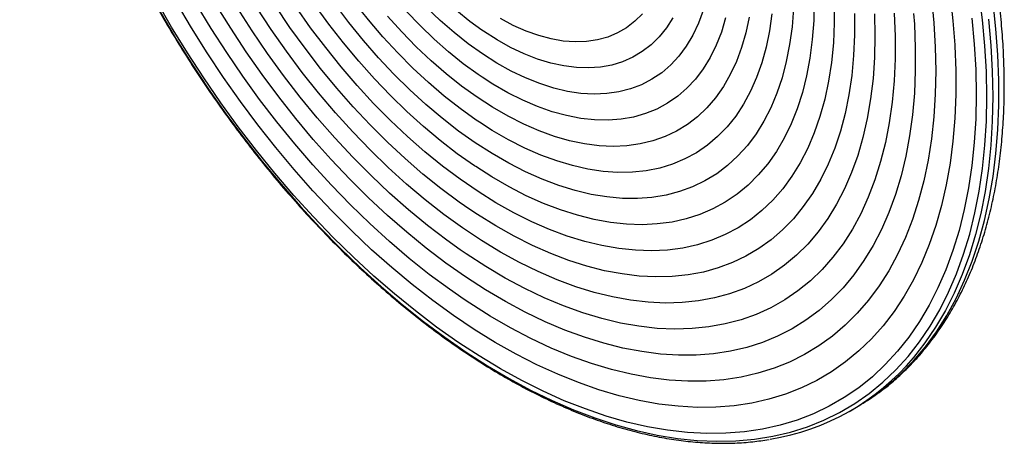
# Paper-space layout '_Isométrica' of a CAD drawing. Header units: inches. Extents: x -6.2 to 2.3, y -6.6 to 4.3.
# Tile 1 of 2: x -6.2 to 2.3, y -6.6 to -2.9. Entities that reach past the tile are written whole.
import ezdxf

# ---------------------------------------------------------------- set-up
doc = ezdxf.new("R2010")
doc.units = ezdxf.units.IN
doc.header["$MEASUREMENT"] = 0

psp = doc.layouts.new('_Isométrica')

# ---------------------------------------------------------------- linework, layer by layer
at = {"color": 7, "linetype": 'Continuous', "lineweight": 25}
psp.add_line((0.9512, -6.2698), (1.0038, -6.2394), dxfattribs=at)
at = {"color": 7, "linetype": 'Continuous', "lineweight": 25, "flags": 128}
for points in [[(-2.214, -3.4008), (-2.2495, -3.3767), (-2.3767, -3.2843), (-2.5026, -3.1833), (-2.6267, -3.0741), (-2.7484, -2.9572), (-2.8673, -2.833), (-2.9829, -2.702), (-3.0946, -2.5648), (-3.2021, -2.4219), (-3.3049, -2.274), (-3.4026, -2.1216), (-3.4947, -1.9654), (-3.581, -1.8059), (-3.6609, -1.644), (-3.7343, -1.4801), (-3.8008, -1.3151), (-3.8601, -1.1495), (-3.9121, -0.9841), (-3.9564, -0.8195), (-3.9929, -0.6565), (-4.0214, -0.4956), (-4.0419, -0.3375), (-4.0523, -0.2153)], [(-2.2172, -2.9952), (-2.3188, -2.9215), (-2.4333, -2.8294), (-2.5459, -2.7291), (-2.6561, -2.6212), (-2.7633, -2.5061), (-2.8669, -2.3845), (-2.9666, -2.2569), (-3.0617, -2.1239), (-3.1518, -1.9863), (-3.2364, -1.8448), (-3.3152, -1.6999), (-3.3877, -1.5525), (-3.4536, -1.4033), (-3.5125, -1.253), (-3.5642, -1.1024), (-3.6084, -0.9522), (-3.6448, -0.8032), (-3.6734, -0.656), (-3.6939, -0.5116), (-3.7011, -0.4398)], [(1.8071, -2.6961), (1.8318, -2.9157), (1.8476, -3.121)], [(2.1238, -3.5685), (2.1197, -3.3525), (2.1074, -3.1321), (2.0868, -2.9079), (2.058, -2.6802)], [(-2.3752, -5.7115), (-2.4239, -5.6787), (-2.6062, -5.5497), (-2.7875, -5.412), (-2.9672, -5.2657), (-3.1452, -5.1112), (-3.3209, -4.9488), (-3.4941, -4.7789), (-3.6644, -4.6017), (-3.8315, -4.4176), (-3.9949, -4.227), (-4.1545, -4.0303), (-4.3099, -3.8279), (-4.4607, -3.6202), (-4.6067, -3.4075), (-4.7476, -3.1904), (-4.883, -2.9693), (-5.0128, -2.7445)], [(1.8476, -3.121), (1.8482, -3.1316), (1.8564, -3.3434), (1.8564, -3.5507), (1.8482, -3.7531), (1.8318, -3.95), (1.8071, -4.1412), (1.7744, -4.3261), (1.7336, -4.5044), (1.6848, -4.6758), (1.6281, -4.8398), (1.5637, -4.9961), (1.4917, -5.1445), (1.4122, -5.2845), (1.3255, -5.4159), (1.2316, -5.5384), (1.1308, -5.6517), (1.0233, -5.7557), (0.9093, -5.85), (0.789, -5.9346), (0.6628, -6.0092), (0.5309, -6.0736), (0.3935, -6.1277), (0.251, -6.1715), (0.1036, -6.2048), (-0.0484, -6.2275), (-0.2045, -6.2397), (-0.3646, -6.2412), (-0.5282, -6.232), (-0.695, -6.2123), (-0.8647, -6.182), (-1.0369, -6.1412), (-1.2113, -6.09), (-1.3874, -6.0285), (-1.5649, -5.9568), (-1.7435, -5.875), (-1.9227, -5.7835), (-2.1023, -5.6822), (-2.2817, -5.5715), (-2.4606, -5.4516), (-2.6387, -5.3227), (-2.8156, -5.1851), (-2.9909, -5.0391), (-3.1642, -4.885), (-3.3352, -4.7231), (-3.5035, -4.5538), (-3.6688, -4.3774), (-3.8307, -4.1943), (-3.9888, -4.0049), (-4.1429, -3.8096), (-4.2926, -3.6087), (-4.4376, -3.4028), (-4.5776, -3.1922), (-4.7123, -2.9773), (-4.8414, -2.7588)], [(-2.3692, -5.3124), (-2.4949, -5.2253), (-2.6685, -5.0966), (-2.8409, -4.9594), (-3.0115, -4.8139), (-3.1799, -4.6604), (-3.346, -4.4992), (-3.5092, -4.3308), (-3.6692, -4.1555), (-3.8256, -3.9736), (-3.9782, -3.7857), (-4.1266, -3.592), (-4.2704, -3.393), (-4.4093, -3.1892), (-4.5431, -2.981), (-4.6714, -2.7688)], [(1.4939, -2.8527), (1.5002, -2.9454), (1.5084, -3.1474), (1.5084, -3.345), (1.5002, -3.5375), (1.4839, -3.7247), (1.4593, -3.9061), (1.4267, -4.0811), (1.3861, -4.2496), (1.3375, -4.4109), (1.2812, -4.5649), (1.2171, -4.7111), (1.1456, -4.8492), (1.0666, -4.9789), (0.9805, -5.0998), (0.8874, -5.2118), (0.7875, -5.3145), (0.6811, -5.4077), (0.5684, -5.4912), (0.4496, -5.5648), (0.3251, -5.6284), (0.1951, -5.6817), (0.0599, -5.7247), (-0.0802, -5.7572), (-0.2248, -5.7793), (-0.3736, -5.7908), (-0.5263, -5.7917), (-0.6825, -5.782), (-0.8419, -5.7617), (-1.0041, -5.7309), (-1.1687, -5.6897), (-1.3353, -5.6381), (-1.5036, -5.5763), (-1.6732, -5.5044), (-1.8437, -5.4225), (-2.0146, -5.331), (-2.1857, -5.2298), (-2.3564, -5.1194), (-2.5265, -5), (-2.6955, -4.8718), (-2.863, -4.7351), (-3.0287, -4.5902), (-3.1921, -4.4375), (-3.3529, -4.2774), (-3.5108, -4.1101), (-3.6653, -3.9361), (-3.8161, -3.7558), (-3.9628, -3.5696), (-4.1052, -3.3779), (-4.2429, -3.1812), (-4.3755, -2.9799), (-4.5028, -2.7745)], [(-2.3202, -4.539), (-2.4123, -4.4749), (-2.5688, -4.3586), (-2.7239, -4.2337), (-2.8772, -4.1007), (-3.0283, -3.9597), (-3.1768, -3.8113), (-3.3223, -3.6559), (-3.4643, -3.4937), (-3.6026, -3.3254), (-3.7367, -3.1513), (-3.8662, -2.9719), (-3.9909, -2.7877)], [(0.8125, -2.7554), (0.8125, -2.9334), (0.8042, -3.1064), (0.7877, -3.2739), (0.7629, -3.4353), (0.7301, -3.5902), (0.6892, -3.7383), (0.6404, -3.8789), (0.5838, -4.0118), (0.5196, -4.1366), (0.4479, -4.2529), (0.3691, -4.3603), (0.2832, -4.4586), (0.1906, -4.5474), (0.0915, -4.6266), (-0.0138, -4.6958), (-0.125, -4.755), (-0.2417, -4.8038), (-0.3637, -4.8422), (-0.4906, -4.8701), (-0.6219, -4.8874), (-0.7575, -4.894), (-0.8967, -4.8899), (-1.0393, -4.8751), (-1.1849, -4.8498), (-1.333, -4.8138), (-1.4831, -4.7674), (-1.6349, -4.7107), (-1.788, -4.6438), (-1.9418, -4.5669), (-2.0959, -4.4803), (-2.2499, -4.3843), (-2.4034, -4.2789), (-2.5559, -4.1647), (-2.7069, -4.0419), (-2.8561, -3.9109), (-3.003, -3.772), (-3.1471, -3.6257), (-3.2881, -3.4723), (-3.4256, -3.3124), (-3.5591, -3.1463), (-3.6882, -2.9746), (-3.8127, -2.7977)], [(-2.2692, -4.1701), (-2.2801, -4.1628), (-2.4278, -4.0586), (-2.5744, -3.9457), (-2.7194, -3.8245), (-2.8624, -3.6952), (-3.003, -3.5583), (-3.1407, -3.4143), (-3.2751, -3.2634), (-3.4058, -3.1063), (-3.5324, -2.9433), (-3.6546, -2.775)], [(0.4614, -2.8081), (0.4491, -2.9667), (0.4286, -3.1196), (0.4, -3.2661), (0.3633, -3.4059), (0.3188, -3.5385), (0.2665, -3.6633), (0.2067, -3.7801), (0.1394, -3.8885), (0.065, -3.988), (-0.0163, -4.0784), (-0.1043, -4.1594), (-0.1987, -4.2306), (-0.2991, -4.292), (-0.4052, -4.3432), (-0.5168, -4.3842), (-0.6333, -4.4147), (-0.7546, -4.4346), (-0.88, -4.444), (-1.0093, -4.4428), (-1.1421, -4.4309), (-1.2778, -4.4085), (-1.416, -4.3756), (-1.5564, -4.3323), (-1.6983, -4.2787), (-1.8415, -4.215), (-1.9853, -4.1414), (-2.1294, -4.0583), (-2.2733, -3.9657), (-2.4164, -3.8641), (-2.5584, -3.7538), (-2.6987, -3.6351), (-2.837, -3.5084), (-2.9727, -3.3741), (-3.1054, -3.2327), (-3.2347, -3.0847), (-3.3602, -2.9304), (-3.4814, -2.7705)], [(-2.2385, -3.7875), (-2.266, -3.769), (-2.4042, -3.6702), (-2.5412, -3.5627), (-2.6765, -3.4468), (-2.8097, -3.323), (-2.9402, -3.1917), (-3.0676, -3.0533), (-3.1914, -2.9084), (-3.3113, -2.7575)], [(1.6465, -2.7203), (1.667, -2.9332), (1.6794, -3.1424), (1.6835, -3.3472), (1.6794, -3.5473), (1.667, -3.7423), (1.6465, -3.9316), (1.6179, -4.1148), (1.5811, -4.2917), (1.5364, -4.4617), (1.4838, -4.6245), (1.4233, -4.7798), (1.3553, -4.9271), (1.2797, -5.0663), (1.1968, -5.1969), (1.1067, -5.3187), (1.0097, -5.4314), (0.906, -5.5348), (0.7957, -5.6287), (0.6792, -5.7127), (0.5566, -5.7869), (0.4283, -5.8509), (0.2945, -5.9047), (0.1556, -5.9481), (0.0118, -5.981), (-0.1366, -6.0034), (-0.2891, -6.0152), (-0.4456, -6.0164), (-0.6056, -6.007), (-0.7688, -5.987), (-0.9348, -5.9564), (-1.1033, -5.9154), (-1.2739, -5.864), (-1.4462, -5.8023), (-1.6199, -5.7304), (-1.7945, -5.6486), (-1.9697, -5.5569), (-2.1451, -5.4557), (-2.3203, -5.345), (-2.3692, -5.3124)], [(0.6395, -2.7446), (0.6354, -2.9138), (0.6231, -3.0777), (0.6027, -3.2359), (0.5742, -3.3879), (0.5378, -3.5332), (0.4934, -3.6714), (0.4413, -3.8021), (0.3816, -3.9248), (0.3145, -4.0392), (0.2402, -4.1449), (0.1589, -4.2416), (0.0708, -4.3291), (-0.0236, -4.4071), (-0.1243, -4.4752), (-0.2308, -4.5334), (-0.3429, -4.5814), (-0.4602, -4.6191), (-0.5823, -4.6464), (-0.7089, -4.6632), (-0.8396, -4.6694), (-0.9741, -4.6651), (-1.1117, -4.6501), (-1.2523, -4.6247), (-1.3953, -4.5889), (-1.5404, -4.5427), (-1.687, -4.4863), (-1.8347, -4.4199), (-1.9831, -4.3437), (-2.1317, -4.2579), (-2.2692, -4.1701)], [(1.152, -6.1448), (1.27, -6.0552), (1.3853, -5.9531), (1.494, -5.8415), (1.5959, -5.7205), (1.6907, -5.5903), (1.7783, -5.4513), (1.8585, -5.3038), (1.9311, -5.1479), (1.9961, -4.984), (2.0532, -4.8125), (2.1023, -4.6336), (2.1434, -4.4478), (2.1764, -4.2554), (2.2012, -4.0568), (2.2178, -3.8523), (2.2261, -3.6425), (2.2261, -3.4276), (2.2178, -3.2082), (2.2012, -2.9846), (2.1764, -2.7573)], [(-4.9815, -2.8385), (-4.8484, -3.0638), (-4.7098, -3.2854), (-4.5659, -3.5028), (-4.417, -3.7155), (-4.2632, -3.9232), (-4.1051, -4.1254), (-3.9428, -4.3218), (-3.7768, -4.5119), (-3.6072, -4.6953), (-3.4346, -4.8718), (-3.2591, -5.0409), (-3.0812, -5.2024), (-2.9012, -5.3558), (-2.7195, -5.501), (-2.5364, -5.6375), (-2.3523, -5.7652), (-2.1675, -5.8837), (-1.9825, -5.9929), (-1.7976, -6.0925), (-1.6131, -6.1824), (-1.4295, -6.2623), (-1.247, -6.3321), (-1.0661, -6.3916), (-0.8871, -6.4408), (-0.7104, -6.4795), (-0.5363, -6.5077), (-0.3652, -6.5253), (-0.1973, -6.5322), (-0.0331, -6.5285), (0.1271, -6.5142), (0.2831, -6.4893), (0.4345, -6.4538), (0.5809, -6.4078), (0.7222, -6.3514), (0.8581, -6.2847), (0.9882, -6.2079), (1.1123, -6.1211), (1.2302, -6.0245), (1.3416, -5.9182), (1.4463, -5.8025), (1.5441, -5.6776), (1.6349, -5.5437), (1.7183, -5.4012), (1.7943, -5.2503), (1.8627, -5.0912), (1.9234, -4.9244), (1.9763, -4.7502), (2.0212, -4.5688), (2.058, -4.3807), (2.0868, -4.1862), (2.1074, -3.9857), (2.1197, -3.7797), (2.1238, -3.5685)], [(-2.4022, -4.8863), (-2.5176, -4.8038), (-2.6832, -4.6771), (-2.8474, -4.5419), (-3.0096, -4.3985), (-3.1695, -4.2472), (-3.3266, -4.0884), (-3.4807, -3.9226), (-3.6313, -3.75), (-3.778, -3.5712), (-3.9205, -3.3865), (-4.0584, -3.1965), (-4.1915, -3.0015), (-4.3193, -2.8021)], [(1.1574, -2.8553), (1.1615, -3.0459), (1.1574, -3.2318), (1.145, -3.4124), (1.1244, -3.5873), (1.0956, -3.7561), (1.0587, -3.9183), (1.0139, -4.0734), (0.9611, -4.2212), (0.9006, -4.3611), (0.8325, -4.493), (0.757, -4.6163), (0.6743, -4.7308), (0.5846, -4.8363), (0.488, -4.9323), (0.385, -5.0188), (0.2756, -5.0954), (0.1603, -5.162), (0.0393, -5.2184), (-0.0871, -5.2645), (-0.2185, -5.3), (-0.3547, -5.3251), (-0.4953, -5.3395), (-0.6398, -5.3432), (-0.788, -5.3363), (-0.9394, -5.3187), (-1.0938, -5.2905), (-1.2506, -5.2518), (-1.4094, -5.2027), (-1.57, -5.1432), (-1.7317, -5.0736), (-1.8943, -4.9941), (-2.0574, -4.9047), (-2.2204, -4.8058), (-2.383, -4.6977), (-2.5448, -4.5805), (-2.7053, -4.4546), (-2.8642, -4.3203), (-3.021, -4.178), (-3.1753, -4.028), (-3.3268, -3.8707), (-3.4749, -3.7065), (-3.6195, -3.5359), (-3.76, -3.3592), (-3.8962, -3.177), (-4.0277, -2.9896), (-4.1541, -2.7976)], [(0.0805, -2.8834), (0.0518, -3.0179), (0.0152, -3.1455), (-0.0293, -3.2657), (-0.0815, -3.378), (-0.1413, -3.482), (-0.2082, -3.5773), (-0.2822, -3.6636), (-0.3629, -3.7404), (-0.4501, -3.8076), (-0.5433, -3.8648), (-0.6423, -3.9118), (-0.7467, -3.9486), (-0.856, -3.9748), (-0.9699, -3.9905), (-1.0879, -3.9956), (-1.2096, -3.99), (-1.3345, -3.9737), (-1.4622, -3.9469), (-1.5921, -3.9097), (-1.7238, -3.8621), (-1.8567, -3.8043), (-1.9904, -3.7367), (-2.1244, -3.6593), (-2.2581, -3.5726), (-2.391, -3.4769), (-2.5227, -3.3725), (-2.6526, -3.2597), (-2.7802, -3.1391), (-2.9051, -3.0112), (-3.0268, -2.8763)], [(-0.3142, -2.8255), (-0.3551, -2.9364), (-0.4038, -3.0392), (-0.46, -3.1337), (-0.5235, -3.2192), (-0.594, -3.2955), (-0.6712, -3.3621), (-0.7547, -3.4188), (-0.8441, -3.4654), (-0.9391, -3.5015), (-1.0392, -3.5271), (-1.1439, -3.5421), (-1.2528, -3.5462), (-1.3654, -3.5397), (-1.4811, -3.5223), (-1.5995, -3.4944), (-1.7199, -3.4559), (-1.8419, -3.407), (-1.9648, -3.3481), (-2.0882, -3.2793), (-2.2115, -3.2009), (-2.334, -3.1133), (-2.4553, -3.017), (-2.5748, -2.9123), (-2.6919, -2.7998)], [(1.3261, -2.8505), (1.3344, -3.0488), (1.3344, -3.2427), (1.3261, -3.4315), (1.3096, -3.6147), (1.2847, -3.7921), (1.2517, -3.9631), (1.2106, -4.1273), (1.1616, -4.2843), (1.1046, -4.4337), (1.0399, -4.5752), (0.9676, -4.7084), (0.8879, -4.8329), (0.801, -4.9486), (0.7071, -5.055), (0.6064, -5.152), (0.4993, -5.2393), (0.3858, -5.3167), (0.2664, -5.3839), (0.1413, -5.4409), (0.0108, -5.4875), (-0.1247, -5.5236), (-0.265, -5.549), (-0.4096, -5.5638), (-0.5583, -5.5679), (-0.7107, -5.5612), (-0.8663, -5.5439), (-1.0249, -5.5159), (-1.186, -5.4773), (-1.3492, -5.4282), (-1.5142, -5.3687), (-1.6805, -5.299), (-1.8477, -5.2192), (-2.0154, -5.1296), (-2.1832, -5.0303), (-2.3508, -4.9216), (-2.4022, -4.8863)], [(0.9865, -2.8536), (0.9865, -3.0362), (0.9783, -3.2137), (0.9619, -3.3858), (0.9373, -3.552), (0.9047, -3.7119), (0.8642, -3.8649), (0.8157, -4.0107), (0.7595, -4.1488), (0.6957, -4.279), (0.6245, -4.4009), (0.546, -4.5141), (0.4605, -4.6184), (0.3683, -4.7133), (0.2695, -4.7988), (0.1644, -4.8746), (0.0533, -4.9404), (-0.0634, -4.9961), (-0.1855, -5.0415), (-0.3127, -5.0766), (-0.4446, -5.1011), (-0.5808, -5.1151), (-0.721, -5.1185), (-0.8648, -5.1114), (-1.0118, -5.0936), (-1.1617, -5.0653), (-1.3139, -5.0266), (-1.4682, -4.9775), (-1.624, -4.9182), (-1.7811, -4.8488), (-1.9388, -4.7696), (-2.0969, -4.6807), (-2.2549, -4.5824), (-2.3202, -4.539)], [(0.275, -2.855), (0.2545, -3.0021), (0.2258, -3.1429), (0.1891, -3.2768), (0.1445, -3.4033), (0.0922, -3.5221), (0.0323, -3.6326), (-0.0349, -3.7346), (-0.1092, -3.8277), (-0.1903, -3.9114), (-0.2781, -3.9856), (-0.372, -4.05), (-0.4719, -4.1043), (-0.5774, -4.1484), (-0.688, -4.182), (-0.8035, -4.2052), (-0.9233, -4.2177), (-1.0472, -4.2196), (-1.1746, -4.2109), (-1.3051, -4.1915), (-1.4382, -4.1616), (-1.5736, -4.1213), (-1.7106, -4.0706), (-1.8488, -4.0098), (-1.9878, -3.9391), (-2.127, -3.8588), (-2.2385, -3.7875)], [(-0.8354, -2.8552), (-0.9011, -2.92), (-0.9732, -2.9752), (-1.0514, -3.0203), (-1.1353, -3.0552), (-1.2243, -3.0797), (-1.3179, -3.0936), (-1.4157, -3.0968), (-1.5171, -3.0894), (-1.6215, -3.0713), (-1.7283, -3.0427), (-1.837, -3.0037), (-1.9469, -2.9546), (-2.0574, -2.8955)], [(1.9944, -2.893), (2.015, -3.1154), (2.0273, -3.3339), (2.0315, -3.5481), (2.0273, -3.7576), (2.015, -3.9619), (1.9944, -4.1606), (1.9657, -4.3533), (1.9289, -4.5396), (1.8841, -4.7192), (1.8313, -4.8917), (1.7707, -5.0567), (1.7024, -5.2139), (1.6265, -5.363), (1.5432, -5.5037), (1.4527, -5.6357), (1.3551, -5.7588), (1.2506, -5.8726), (1.1394, -5.977), (1.0218, -6.0718), (0.898, -6.1568), (0.7683, -6.2317), (0.6328, -6.2964), (0.492, -6.3509), (0.346, -6.395), (0.1951, -6.4286), (0.0398, -6.4516), (-0.1198, -6.4641), (-0.2833, -6.4659), (-0.4504, -6.4571), (-0.6207, -6.4377), (-0.7939, -6.4077), (-0.9696, -6.3671), (-1.1475, -6.3162), (-1.3273, -6.2549), (-1.5085, -6.1834), (-1.6909, -6.1019), (-1.8739, -6.0105), (-2.0574, -5.9093), (-2.2408, -5.7987), (-2.3752, -5.7115)], [(-0.5754, -2.8887), (-0.6308, -2.9753), (-0.6932, -3.0531), (-0.7625, -3.1216), (-0.8382, -3.1804), (-0.9199, -3.2293), (-1.0074, -3.268), (-1.1, -3.2964), (-1.1975, -3.3142), (-1.2992, -3.3215), (-1.4047, -3.3181), (-1.5134, -3.3041), (-1.6249, -3.2796), (-1.7385, -3.2447), (-1.8537, -3.1995), (-1.9699, -3.1443), (-2.0865, -3.0793), (-2.2031, -3.0049), (-2.2172, -2.9952)], [(-0.1219, -2.8911), (-0.1584, -3.012), (-0.2027, -3.1255), (-0.2546, -3.2309), (-0.3139, -3.328), (-0.3804, -3.4163), (-0.4538, -3.4954), (-0.5338, -3.565), (-0.62, -3.6249), (-0.7122, -3.6748), (-0.8098, -3.7144), (-0.9126, -3.7436), (-1.0201, -3.7624), (-1.1319, -3.7705), (-1.2474, -3.7681), (-1.3663, -3.755), (-1.4881, -3.7314), (-1.6121, -3.6974), (-1.738, -3.653), (-1.8652, -3.5985), (-1.9932, -3.5341), (-2.1215, -3.4601), (-2.214, -3.4008)], [(2.1372, -2.9018), (2.1579, -3.1272), (2.1703, -3.3488), (2.1745, -3.566)], [(2.1745, -3.566), (2.1703, -3.7784), (2.1579, -3.9856), (2.1372, -4.1872), (2.1083, -4.3828), (2.0713, -4.5719), (2.0261, -4.7543), (1.973, -4.9296), (1.9119, -5.0973), (1.8431, -5.2572), (1.7667, -5.409), (1.6828, -5.5523), (1.5915, -5.6869), (1.4932, -5.8125), (1.4916, -5.8143)]]:
    psp.add_lwpolyline(points, dxfattribs=at)
at = {"color": 7, "linetype": 'Continuous', "lineweight": 25}
for centre, radius, start, end in [((-0.0608, -4.5172), 2.023, 279.12093, 320.11931), ((0.0168, -4.5299), 1.974, 300.00077, 305.10576)]:
    psp.add_arc(centre, radius, start, end, dxfattribs=at)
for points, knots in [([(1.1592, -6.1388), (1.1841, -6.1214), (1.2493, -6.0759), (1.3485, -5.9924), (1.4572, -5.8895), (1.5596, -5.7778), (1.6559, -5.6579), (1.7458, -5.5299), (1.8291, -5.394), (1.9057, -5.2504), (1.9755, -5.0994), (2.0382, -4.9413), (2.0937, -4.7762), (2.1419, -4.6047), (2.1828, -4.4269), (2.2162, -4.2432), (2.2421, -4.0541), (2.2605, -3.8597), (2.2712, -3.6606), (2.2745, -3.457), (2.2701, -3.2494), (2.2583, -3.0381), (2.2389, -2.8234), (2.2121, -2.6059), (2.1779, -2.3858), (2.1365, -2.1636), (2.0877, -1.9396), (2.0319, -1.7142), (1.9691, -1.4878), (1.8993, -1.2608), (1.8228, -1.0337), (1.7397, -0.8067), (1.6501, -0.5802), (1.5541, -0.3548), (1.4521, -0.1307), (1.344, 0.0916), (1.2302, 0.3118), (1.1108, 0.5294), (0.9861, 0.7442), (0.8562, 0.9557), (0.7214, 1.1635), (0.5819, 1.3673), (0.4379, 1.5667), (0.2898, 1.7615), (0.1377, 1.9511), (-0.0181, 2.1354), (-0.1773, 2.314), (-0.3396, 2.4865), (-0.5048, 2.6527), (-0.6726, 2.8123), (-0.8427, 2.9649), (-1.0148, 3.1104), (-1.1886, 3.2484), (-1.3639, 3.3787), (-1.5403, 3.501), (-1.7176, 3.6152), (-1.8954, 3.721), (-2.0735, 3.8181), (-2.2515, 3.9065), (-2.4291, 3.9859), (-2.606, 4.0562), (-2.7819, 4.1171), (-2.9565, 4.1686), (-3.1294, 4.2106), (-3.3004, 4.2429), (-3.4689, 4.2655), (-3.6348, 4.2783), (-3.7977, 4.2813), (-3.9572, 4.2745), (-4.1131, 4.258), (-4.2649, 4.2318), (-4.4126, 4.1961), (-4.5554, 4.1504), (-4.6665, 4.1082), (-4.7281, 4.078), (-4.7455, 4.0695)], [0, 0, 0, 0, 0.0083744, 0.0219588, 0.03556, 0.0491872, 0.0628473, 0.076545, 0.0902825, 0.1040597, 0.1178746, 0.1317237, 0.1456025, 0.1595062, 0.17343, 0.1873691, 0.2013193, 0.2152772, 0.2292395, 0.243204, 0.2571683, 0.271131, 0.2850911, 0.299048, 0.3130013, 0.3269508, 0.3408965, 0.3548384, 0.3687767, 0.3827116, 0.3966435, 0.4105725, 0.4244991, 0.4384236, 0.4523463, 0.4662677, 0.4801881, 0.4941079, 0.5080275, 0.5219472, 0.5358674, 0.5497885, 0.5637107, 0.5776346, 0.5915604, 0.6054887, 0.6194196, 0.6333538, 0.6472914, 0.6612327, 0.6751782, 0.689128, 0.7030822, 0.717041, 0.7310043, 0.7449718, 0.7589432, 0.7729178, 0.7868945, 0.8008717, 0.814847, 0.8288178, 0.8427809, 0.8567325, 0.870668, 0.8845825, 0.8984708, 0.9123278, 0.9261489, 0.9399306, 0.9536709, 0.9673699, 0.9810303, 0.9946572, 1, 1, 1, 1]), ([(-5.5325, 3.4581), (-5.5439, 3.4444), (-5.5875, 3.3922), (-5.6567, 3.2932), (-5.7399, 3.1613), (-5.8161, 3.0211), (-5.8856, 2.8736), (-5.9483, 2.7189), (-6.0039, 2.5574), (-6.0523, 2.3893), (-6.0936, 2.2149), (-6.1276, 2.0345), (-6.1543, 1.8484), (-6.1736, 1.6571), (-6.1855, 1.4608), (-6.1899, 1.2599), (-6.1869, 1.0547), (-6.1765, 0.8457), (-6.1587, 0.6331), (-6.1335, 0.4174), (-6.101, 0.1989), (-6.0613, -0.022), (-6.0144, -0.2449), (-5.9603, -0.4693), (-5.8993, -0.6949), (-5.8314, -0.9214), (-5.7567, -1.1483), (-5.6754, -1.3751), (-5.5876, -1.6016), (-5.4935, -1.8273), (-5.3932, -2.0518), (-5.2869, -2.2747), (-5.1749, -2.4956), (-5.0572, -2.7141), (-4.9341, -2.9299), (-4.8058, -3.1426), (-4.6726, -3.3518), (-4.5347, -3.5571), (-4.3923, -3.7581), (-4.2457, -3.9546), (-4.0951, -4.1461), (-3.9409, -4.3323), (-3.7832, -4.513), (-3.6223, -4.6877), (-3.4586, -4.8561), (-3.2922, -5.018), (-3.1236, -5.1732), (-2.953, -5.3212), (-2.7807, -5.4618), (-2.607, -5.5949), (-2.4322, -5.7201), (-2.2566, -5.8372), (-2.0805, -5.946), (-1.9042, -6.0464), (-1.7281, -6.1381), (-1.5524, -6.2209), (-1.3775, -6.2948), (-1.2036, -6.3596), (-1.0311, -6.4151), (-0.8603, -6.4612), (-0.6915, -6.498), (-0.5249, -6.5252), (-0.361, -6.5428), (-0.2, -6.5509), (-0.0422, -6.5492), (0.1086, -6.539), (0.2049, -6.5244), (0.2511, -6.5174)], [0, 0, 0, 0, 0.0054931, 0.0209844, 0.0364879, 0.0520032, 0.0675298, 0.0830665, 0.0986117, 0.1141641, 0.1297222, 0.1452845, 0.16085, 0.1764175, 0.1919863, 0.2075556, 0.2231249, 0.2386937, 0.2542618, 0.2698289, 0.2853951, 0.3009602, 0.3165242, 0.3320871, 0.347649, 0.36321, 0.37877, 0.3943293, 0.4098879, 0.4254459, 0.4410033, 0.4565603, 0.4721171, 0.4876736, 0.5032301, 0.5187865, 0.5343431, 0.5498998, 0.5654569, 0.5810143, 0.5965722, 0.6121308, 0.6276901, 0.6432502, 0.6588113, 0.6743733, 0.6899365, 0.7055008, 0.7210663, 0.7366331, 0.7522012, 0.7677705, 0.7833409, 0.7989124, 0.8144847, 0.8300574, 0.8456301, 0.861202, 0.8767724, 0.8923402, 0.9079045, 0.9234637, 0.9390165, 0.9545613, 0.9700964, 0.9856207, 1, 1, 1, 1])]:
    psp.add_open_spline(points, degree=3, knots=knots, dxfattribs=at)

doc.saveas('drawing.dxf')
